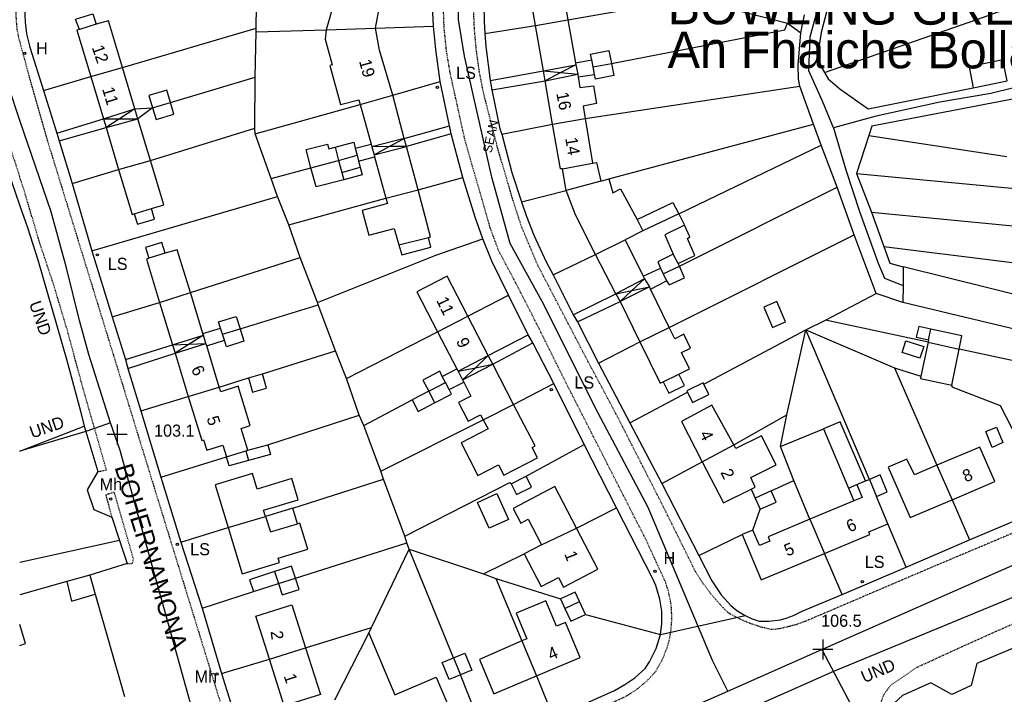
# Model space of a CAD drawing. Header units: metres. Extents: x 611948 to 1225781, y 656699 to 1316021.
# Tile 139 of 169: x 613548 to 613710, y 659132 to 659243. Entities that reach past the tile are written whole.
import ezdxf

# ---------------------------------------------------------------- set-up
doc = ezdxf.new("R2010")
doc.units = ezdxf.units.M
doc.linetypes.add('4696-07$0$PECK', pattern=[0.2, 0.1, -0.1])
doc.linetypes.add('4696-08$0$PECK', pattern=[0.2, 0.1, -0.1])
for name, color, linetype in [('4696-07$0$GEN_LIN_D', 253, 'Continuous'), ('4696-07$0$ROADS', 253, 'Continuous'), ('4696-07$0$ROADS_CTR', 253, 'Continuous'), ('4696-07$0$ROADS_PCK', 253, '4696-07$0$PECK'), ('4696-08$0$BLD_INN_W', 253, 'Continuous'), ('4696-08$0$BLD_OTL_P', 253, 'Continuous'), ('4696-08$0$BLD_OTL_S', 253, 'Continuous'), ('4696-08$0$GEN_LIN_D', 253, 'Continuous'), ('4696-08$0$GEN_PCK_D', 253, '4696-08$0$PECK'), ('4696-08$0$HT_CTRL', 253, 'Continuous'), ('4696-08$0$OTHER_SYM', 253, 'Continuous'), ('4696-08$0$POLE_SYMB', 253, 'Continuous'), ('4696-08$0$ROADS', 253, 'Continuous'), ('4696-08$0$ROADS_CTR', 253, 'Continuous'), ('4696-08$0$ROADS_PCK', 253, '4696-08$0$PECK'), ('4696-08$0$TOWNLAND', 253, 'Continuous')]:
    doc.layers.add(name, color=color, linetype=linetype)
doc.styles.add('4696-08$0$STANDARD', font='txt')

# ---------------------------------------------------------------- blocks, each defined once
blk = doc.blocks.new('4696-07')
at = {"layer": '4696-07$0$GEN_LIN_D', "flags": 128}
blk.add_lwpolyline([(613521.098, 659300.545), (613524.765, 659301.179), (613525.585, 659300.983), (613526.287, 659300.546), (613527.042, 659296.328), (613527.673, 659293.573), (613528.608, 659288.401), (613529.252, 659284.207), (613530.076, 659279.995), (613532.257, 659266.675), (613534.164, 659256.553), (613535.366, 659250.664), (613536.246, 659246.873), (613536.852, 659244.479), (613540.457, 659232.594), (613543.94, 659222.888), (613547.542, 659212.45)], dxfattribs=at)
at = {"layer": '4696-07$0$ROADS', "flags": 128}
blk.add_lwpolyline([(613521.098, 659300.545), (613524.765, 659301.179), (613525.585, 659300.983), (613526.287, 659300.546), (613527.042, 659296.328), (613527.673, 659293.573), (613528.608, 659288.401), (613529.252, 659284.207), (613530.076, 659279.995), (613532.257, 659266.675), (613534.164, 659256.553), (613535.366, 659250.664), (613536.246, 659246.873), (613536.852, 659244.479), (613540.457, 659232.594), (613543.94, 659222.888), (613547.542, 659212.45)], dxfattribs=at)
at = {"layer": '4696-07$0$ROADS_CTR', "flags": 128}
blk.add_lwpolyline([(613547.542, 659226.524), (613543.866, 659237.531), (613541.556, 659246.048), (613538.879, 659255.202), (613537.514, 659261.409), (613537.021, 659264.946)], dxfattribs=at)
at = {"layer": '4696-07$0$ROADS_PCK', "flags": 128}
for points in [[(613547.542, 659371.814), (613546.846, 659370.826), (613544.272, 659366.328), (613542.426, 659363.043), (613540.484, 659359.322), (613539.324, 659357.469), (613536.594, 659352.639), (613535.17, 659349.164), (613533.073, 659345.021), (613531.692, 659341.326), (613530.053, 659335.527), (613529.173, 659331.677), (613528.475, 659327.629), (613527.373, 659318.275), (613526.896, 659309.772), (613526.676, 659307.305), (613526.747, 659304.846), (613527.017, 659302.729), (613527.812, 659299.335), (613528.468, 659295.579), (613529.716, 659289.289), (613531.452, 659281.002), (613532.463, 659277.015), (613533.025, 659273.524), (613533.925, 659269.813), (613534.42, 659266.398), (613535.135, 659263.125), (613537.254, 659249.944), (613538.338, 659245.874), (613539.265, 659243.204), (613540.181, 659239.873), (613547.542, 659217.23)], [(613547.542, 659239.541), (613547.123, 659241.599), (613546.948, 659243.958), (613547.088, 659246.318), (613547.542, 659248.638)]]:
    blk.add_lwpolyline(points, dxfattribs=at)
blk = doc.blocks.new('4696-08$0$13', base_point=(160450.170478, 242323.105036))
blk.add_circle((160450.170478, 242323.105036), 0.187958)
blk = doc.blocks.new('4696-08$0$35', base_point=(150.27109, 306.896499))
for p, q in [((150.27109, 308.539432), (150.27109, 305.253567)), ((151.914023, 306.896499), (148.62816, 306.896499))]:
    blk.add_line(p, q)
blk = doc.blocks.new('4696-08')
at = {"layer": '4696-08$0$BLD_INN_W', "flags": 128}
for points in [[(613560.169, 659242.425), (613557.383, 659241.55)], [(613632.617, 659242.227), (613637.965, 659243.141)], [(613598.115, 659241.465), (613606.235, 659241.743)], [(613633.918, 659234.702), (613639.286, 659235.709)], [(613639.286, 659235.709), (613636.787, 659234.429)], [(613642.109, 659235.393), (613645.123, 659235.935)], [(613559.273, 659233.768), (613564.511, 659235.288)], [(613633.918, 659234.702), (613636.787, 659234.429)], [(613636.787, 659234.429), (613634.195, 659233.102)], [(613634.195, 659233.102), (613639.581, 659234.163)], [(613636.787, 659234.429), (613639.581, 659234.163)], [(613603.702, 659229.176), (613609.067, 659230.71)], [(613569.458, 659228.635), (613572.401, 659229.525)], [(613561.355, 659226.816), (613566.547, 659228.487)], [(613566.547, 659228.487), (613563.977, 659226.818)], [(613561.355, 659226.816), (613563.977, 659226.818)], [(613561.78, 659225.393), (613567.046, 659226.82)], [(613563.977, 659226.818), (613561.78, 659225.393)], [(613563.977, 659226.818), (613567.046, 659226.82)], [(613635.43, 659225.955), (613640.803, 659226.879)], [(613610.973, 659223.587), (613605.616, 659222.203)], [(613608.495, 659222.237), (613610.973, 659223.587)], [(613599.553, 659222.126), (613600.147, 659219.919)], [(613608.495, 659222.237), (613605.616, 659222.203)], [(613605.983, 659220.868), (613611.325, 659222.27)], [(613605.983, 659220.868), (613608.495, 659222.237)], [(613611.325, 659222.27), (613608.495, 659222.237)], [(613563.855, 659218.464), (613569.099, 659219.964)], [(613595.575, 659218.753), (613600.147, 659219.919)], [(613600.147, 659219.919), (613603.189, 659220.819)], [(613600.147, 659219.919), (613600.675, 659217.986)], [(613637.089, 659218.575), (613642.009, 659219.494)], [(613600.675, 659217.986), (613603.668, 659218.864)], [(613600.675, 659217.986), (613600.979, 659216.776)], [(613643.409, 659216.553), (613637.648, 659214.995)], [(613607.946, 659213.717), (613613.244, 659215.09)], [(613566.414, 659211.152), (613569.259, 659212.003)], [(613649.386, 659210.232), (613650.306, 659208.331)], [(613610.091, 659206.05), (613614.964, 659207.263)], [(613642.521, 659204.461), (613647.386, 659206.851)], [(613571.549, 659204.632), (613568.855, 659203.821)], [(613656.165, 659202.949), (613655.325, 659204.49)], [(613653.676, 659201.226), (613656.362, 659202.484)], [(613650.604, 659200.411), (613645.863, 659197.932)], [(613650.604, 659200.411), (613648.499, 659198.478)], [(613570.604, 659196.537), (613575.696, 659198.153)], [(613645.863, 659197.932), (613648.499, 659198.478)], [(613651.393, 659199.078), (613646.559, 659196.699)], [(613648.499, 659198.478), (613646.559, 659196.699)], [(613648.499, 659198.478), (613651.393, 659199.078)], [(613616.472, 659191.695), (613621.453, 659194.264)], [(613580.993, 659191.268), (613583.888, 659192.158)], [(613649.848, 659190.017), (613654.682, 659192.396)], [(613697.432, 659190.37), (613697.813, 659192.133)], [(613572.743, 659189.529), (613577.834, 659191.154)], [(613577.834, 659191.154), (613575.468, 659189.636)], [(613572.743, 659189.529), (613575.468, 659189.636)], [(613573.163, 659188.157), (613578.264, 659189.745)], [(613575.468, 659189.636), (613573.163, 659188.157)], [(613575.468, 659189.636), (613578.264, 659189.745)], [(613697.349, 659189.955), (613702.464, 659188.832)], [(613619.845, 659185.191), (613624.831, 659187.753)], [(613624.831, 659187.753), (613622.732, 659185.761)], [(613619.845, 659185.191), (613622.732, 659185.761)], [(613620.599, 659183.736), (613625.573, 659186.322)], [(613622.732, 659185.761), (613620.599, 659183.736)], [(613622.732, 659185.761), (613625.573, 659186.322)], [(613653.646, 659183.428), (613656.254, 659184.712)], [(613575.352, 659180.987), (613580.457, 659182.564)], [(613614.995, 659181.894), (613617.772, 659183.327)], [(613614.995, 659181.894), (613615.959, 659179.959)], [(613623.995, 659177.187), (613629.002, 659179.708)], [(613584.818, 659172.043), (613585.161, 659172.148)], [(613660.099, 659170.249), (613665.306, 659173.029)], [(613581.648, 659171.087), (613584.818, 659172.043)], [(613584.818, 659172.043), (613585.291, 659170.469)], [(613698.807, 659169.675), (613701.332, 659163.985)], [(613687.692, 659167.335), (613688.864, 659164.533)], [(613684.211, 659165.917), (613685.628, 659166.487)], [(613685.628, 659166.487), (613686.495, 659164.38), (613685.097, 659163.8)], [(613685.628, 659166.487), (613687.058, 659167.106)], [(613581.937, 659159.388), (613588.08, 659161.228)], [(613588.08, 659161.228), (613588.932, 659158.666), (613593.353, 659160.007)], [(613677.876, 659160.778), (613680.27, 659155.128)], [(613633.597, 659156.543), (613639.371, 659159.298)], [(613589.585, 659152.126), (613590.215, 659150.166)], [(613590.215, 659150.166), (613593.022, 659151.069)], [(613637.455, 659146.067), (613639.887, 659147.202)], [(613630.338, 659140.696), (613632.788, 659134.937)], [(613588.717, 659137.716), (613594.679, 659139.569)], [(613619.088, 659137.895), (613620.222, 659135.099)]]:
    blk.add_lwpolyline(points, dxfattribs=at)
at = {"layer": '4696-08$0$BLD_OTL_P', "flags": 128}
for points in [[(613639.286, 659235.709), (613639.581, 659234.163)], [(613634.195, 659233.102), (613633.918, 659234.702)], [(613567.046, 659226.82), (613566.547, 659228.487)], [(613561.355, 659226.816), (613561.78, 659225.393)], [(613611.325, 659222.27), (613610.973, 659223.587)], [(613605.616, 659222.203), (613605.983, 659220.868)], [(613604.044, 659217.586), (613600.979, 659216.776)], [(613650.604, 659200.411), (613651.393, 659199.078)], [(613645.863, 659197.932), (613646.559, 659196.699)], [(613578.264, 659189.745), (613577.834, 659191.154)], [(613572.743, 659189.529), (613573.163, 659188.157)], [(613625.573, 659186.322), (613624.831, 659187.753)], [(613619.845, 659185.191), (613620.599, 659183.736)], [(613684.211, 659165.917), (613685.097, 659163.8)]]:
    blk.add_lwpolyline(points, dxfattribs=at)
at = {"layer": '4696-08$0$BLD_OTL_S', "flags": 128}
for points in [[(613604.152, 659254.316), (613603.557, 659252.085), (613599.457, 659253.085), (613598.716, 659250.045), (613600.376, 659249.525), (613598.115, 659241.465)], [(613606.235, 659241.743), (613606.936, 659245.603), (613607.496, 659245.543), (613609.447, 659252.916)], [(613634.998, 659250.136), (613636.677, 659250.395), (613637.965, 659243.141)], [(613632.617, 659242.227), (613631.357, 659249.517), (613632.037, 659249.656)], [(613557.383, 659241.55), (613556.765, 659243.222), (613559.604, 659244.152), (613560.169, 659242.425)], [(613564.511, 659235.288), (613562.203, 659242.994), (613560.169, 659242.425)], [(613632.617, 659242.227), (613637.965, 659243.141)], [(613633.918, 659234.702), (613632.617, 659242.227)], [(613637.965, 659243.141), (613639.228, 659236.033)], [(613557.383, 659241.55), (613556.979, 659241.43), (613559.273, 659233.768)], [(613598.115, 659241.465), (613597.934, 659239.965), (613599.092, 659235.705), (613598.672, 659235.585), (613600.474, 659229.169), (613603.496, 659229.939), (613603.702, 659229.176)], [(613598.115, 659241.465), (613606.235, 659241.743)], [(613609.067, 659230.71), (613606.874, 659238.163), (613606.235, 659241.743)], [(613641.891, 659236.532), (613641.703, 659237.475), (613644.709, 659238.061), (613645.123, 659235.935)], [(613633.918, 659234.702), (613639.286, 659235.709)], [(613639.228, 659236.033), (613639.286, 659235.709)], [(613642.109, 659235.393), (613641.891, 659236.532)], [(613642.109, 659235.393), (613645.123, 659235.935)], [(613645.123, 659235.935), (613645.508, 659233.958), (613642.503, 659233.373), (613642.342, 659234.143)], [(613710.392, 659233.075), (613709.692, 659236.531), (613704.122, 659235.403), (613704.822, 659231.947)], [(613559.273, 659233.768), (613564.511, 659235.288)], [(613566.547, 659228.487), (613564.511, 659235.288)], [(613634.195, 659233.102), (613639.581, 659234.163)], [(613639.581, 659234.163), (613639.637, 659233.732)], [(613642.342, 659234.143), (613642.109, 659235.393)], [(613559.273, 659233.768), (613561.355, 659226.816)], [(613635.43, 659225.955), (613634.195, 659233.102)], [(613639.637, 659233.732), (613639.952, 659231.954), (613642.193, 659232.274), (613642.672, 659229.353), (613640.471, 659228.914), (613640.803, 659226.879)], [(613704.822, 659231.947), (613710.392, 659233.075)], [(613572.401, 659229.525), (613571.789, 659231.559), (613568.845, 659230.673), (613569.458, 659228.635)], [(613603.702, 659229.176), (613609.067, 659230.71)], [(613610.973, 659223.587), (613609.067, 659230.71)], [(613569.458, 659228.635), (613570.035, 659226.715), (613572.979, 659227.601), (613572.401, 659229.525)], [(613569.458, 659228.635), (613572.401, 659229.525)], [(613603.702, 659229.176), (613605.498, 659222.634)], [(613561.355, 659226.816), (613566.547, 659228.487)], [(613561.78, 659225.393), (613567.046, 659226.82)], [(613569.099, 659219.964), (613567.046, 659226.82)], [(613635.43, 659225.955), (613640.803, 659226.879)], [(613637.089, 659218.575), (613636.709, 659218.555), (613635.43, 659225.955)], [(613640.803, 659226.879), (613642.009, 659219.494)], [(613561.78, 659225.393), (613563.855, 659218.464)], [(613595.575, 659218.753), (613594.788, 659221.728), (613598.308, 659222.658), (613598.52, 659221.853), (613599.553, 659222.126)], [(613599.553, 659222.126), (613602.63, 659222.939), (613602.89, 659221.953)], [(613605.498, 659222.634), (613605.616, 659222.203)], [(613610.973, 659223.587), (613605.616, 659222.203)], [(613602.89, 659221.953), (613603.189, 659220.819)], [(613605.983, 659220.868), (613611.325, 659222.27)], [(613605.983, 659220.868), (613606.078, 659220.524)], [(613613.244, 659215.09), (613611.325, 659222.27)], [(613563.855, 659218.464), (613569.099, 659219.964)], [(613569.259, 659212.003), (613571.299, 659212.614), (613569.099, 659219.964)], [(613595.575, 659218.753), (613600.147, 659219.919)], [(613600.147, 659219.919), (613603.189, 659220.819)], [(613603.189, 659220.819), (613603.448, 659219.839)], [(613603.448, 659219.839), (613603.668, 659218.864)], [(613606.078, 659220.524), (613607.946, 659213.717)], [(613642.009, 659219.494), (613642.689, 659219.634), (613643.409, 659216.553)], [(613563.855, 659218.464), (613566.076, 659211.05), (613566.414, 659211.152)], [(613600.979, 659216.776), (613596.416, 659215.57), (613595.575, 659218.753)], [(613603.668, 659218.864), (613604.044, 659217.586)], [(613637.648, 659214.995), (613637.089, 659218.575)], [(613643.409, 659216.553), (613637.648, 659214.995)], [(613643.409, 659216.553), (613644.708, 659216.932)], [(613644.708, 659216.932), (613645.388, 659214.613), (613646.648, 659215.272), (613649.386, 659210.232)], [(613607.946, 659213.717), (613613.244, 659215.09)], [(613614.964, 659207.263), (613615.32, 659207.373), (613613.244, 659215.09)], [(613642.521, 659204.461), (613639.187, 659210.973), (613637.648, 659214.995)], [(613607.946, 659213.717), (613608.186, 659212.842), (613604.006, 659211.703), (613605.125, 659207.643), (613609.286, 659208.702), (613610.091, 659206.05)], [(613649.386, 659210.232), (613655.288, 659213.01), (613656.247, 659211.169)], [(613566.414, 659211.152), (613566.976, 659209.454), (613569.751, 659210.268), (613569.259, 659212.003)], [(613656.247, 659211.169), (613650.306, 659208.331)], [(613650.306, 659208.331), (613647.386, 659206.851)], [(613657.167, 659209.269), (613653.946, 659207.69), (613655.325, 659204.49)], [(613656.165, 659202.949), (613658.905, 659204.289), (613657.687, 659207.089), (613658.046, 659207.329), (613657.167, 659209.269)], [(613571.549, 659204.632), (613571.008, 659206.435), (613568.274, 659205.567), (613568.855, 659203.821)], [(613610.091, 659206.05), (613610.553, 659204.383), (613615.345, 659205.64), (613614.964, 659207.263)], [(613642.521, 659204.461), (613647.386, 659206.851)], [(613647.386, 659206.851), (613650.364, 659200.851)], [(613575.696, 659198.153), (613573.535, 659205.23), (613571.549, 659204.632)], [(613568.855, 659203.821), (613568.44, 659203.663), (613570.604, 659196.537)], [(613645.863, 659197.932), (613642.521, 659204.461)], [(613655.325, 659204.49), (613652.765, 659203.25), (613653.205, 659202.17)], [(613653.205, 659202.17), (613653.676, 659201.226)], [(613653.676, 659201.226), (613656.362, 659202.484)], [(613654.244, 659200.09), (613654.644, 659199.43), (613657.165, 659200.589), (613656.362, 659202.484)], [(613656.362, 659202.484), (613656.165, 659202.949)], [(613621.453, 659194.264), (613618.029, 659200.868), (613613.053, 659198.287), (613616.472, 659191.695)], [(613650.604, 659200.411), (613645.863, 659197.932)], [(613650.364, 659200.851), (613650.604, 659200.411)], [(613653.676, 659201.226), (613654.244, 659200.09)], [(613570.604, 659196.537), (613575.696, 659198.153)], [(613577.758, 659191.403), (613575.696, 659198.153)], [(613651.393, 659199.078), (613646.559, 659196.699)], [(613651.564, 659198.731), (613651.393, 659199.078)], [(613654.682, 659192.396), (613651.564, 659198.731)], [(613570.604, 659196.537), (613572.743, 659189.529)], [(613646.559, 659196.699), (613649.848, 659190.017)], [(613670.288, 659195.754), (613671.706, 659192.402), (613673.855, 659193.312), (613672.437, 659196.662), (613670.288, 659195.754)], [(613580.666, 659192.305), (613580.351, 659193.306), (613583.24, 659194.215), (613583.888, 659192.158)], [(613616.472, 659191.695), (613621.453, 659194.264)], [(613624.831, 659187.753), (613621.453, 659194.264)], [(613580.993, 659191.268), (613580.666, 659192.305)], [(613583.888, 659192.158), (613584.523, 659190.139), (613581.634, 659189.229), (613581.303, 659190.282)], [(613616.472, 659191.695), (613619.639, 659185.588)], [(613649.848, 659190.017), (613654.682, 659192.396)], [(613656.254, 659184.712), (613658.033, 659185.588), (613656.715, 659188.266), (613658.202, 659188.998), (613657.085, 659191.27), (613655.597, 659190.537), (613654.682, 659192.396)], [(613697.813, 659192.133), (613695.823, 659192.578), (613695.422, 659190.819), (613697.432, 659190.37)], [(613702.464, 659188.832), (613702.903, 659190.997), (613697.813, 659192.133)], [(613572.743, 659189.529), (613577.834, 659191.154)], [(613577.834, 659191.154), (613577.758, 659191.403)], [(613581.303, 659190.282), (613580.993, 659191.268)], [(613649.848, 659190.017), (613653.2, 659183.208), (613653.646, 659183.428)], [(613693.706, 659190.218), (613696.645, 659189.264), (613696.017, 659187.329), (613693.078, 659188.283), (613693.706, 659190.218)], [(613697.432, 659190.37), (613697.349, 659189.955)], [(613573.163, 659188.157), (613578.264, 659189.745)], [(613578.384, 659189.352), (613578.264, 659189.745)], [(613580.457, 659182.564), (613578.384, 659189.352)], [(613697.349, 659189.955), (613696.181, 659184.358)], [(613697.349, 659189.955), (613702.464, 659188.832)], [(613701.26, 659182.896), (613702.464, 659188.832)], [(613573.163, 659188.157), (613575.352, 659180.987)], [(613619.845, 659185.191), (613624.831, 659187.753)], [(613617.247, 659184.332), (613616.812, 659185.166), (613614.042, 659183.72), (613614.995, 659181.894)], [(613619.639, 659185.588), (613619.845, 659185.191)], [(613620.599, 659183.736), (613625.573, 659186.322)], [(613629.002, 659179.708), (613625.573, 659186.322)], [(613585.279, 659184.106), (613585.962, 659181.715), (613588.271, 659182.373), (613587.589, 659184.764)], [(613585.279, 659184.106), (613587.589, 659184.764)], [(613617.772, 659183.327), (613617.247, 659184.332)], [(613620.599, 659183.736), (613620.785, 659183.38)], [(613653.646, 659183.428), (613654.577, 659181.538), (613657.208, 659182.833), (613656.254, 659184.712)], [(613696.181, 659184.358), (613696.12, 659183.978), (613701.26, 659182.896)], [(613575.352, 659180.987), (613580.457, 659182.564)], [(613585.161, 659172.148), (613584.06, 659175.757), (613585.57, 659176.218), (613583.593, 659182.691), (613580.689, 659181.804), (613580.457, 659182.564)], [(613614.995, 659181.894), (613612.267, 659180.47)], [(613614.995, 659181.894), (613617.772, 659183.327)], [(613615.959, 659179.959), (613618.765, 659181.424), (613618.385, 659182.152)], [(613618.385, 659182.152), (613617.772, 659183.327)], [(613620.785, 659183.38), (613621.972, 659181.088), (613619.929, 659180.028), (613621.521, 659176.957), (613623.565, 659178.017), (613623.995, 659177.187)], [(613660.383, 659183.034), (613660.273, 659183.259), (613657.594, 659181.951), (613657.704, 659181.726)], [(613657.704, 659181.726), (613658.526, 659180.041), (613661.206, 659181.35), (613660.383, 659183.034)], [(613575.352, 659180.987), (613577.556, 659173.771), (613577.867, 659173.866), (613578.385, 659172.172), (613581.06, 659172.99), (613581.648, 659171.087)], [(613612.267, 659180.47), (613613.267, 659178.555), (613615.959, 659179.959)], [(613623.995, 659177.187), (613624.787, 659175.659), (613620.328, 659173.348), (613623.111, 659167.98), (613626.516, 659169.745), (613627.4, 659168.041), (613632.941, 659170.914), (613632.057, 659172.619), (613632.547, 659172.873), (613629.002, 659179.708)], [(613623.995, 659177.187), (613629.002, 659179.708)], [(613665.306, 659173.029), (613661.719, 659179.567), (613656.678, 659176.889), (613660.099, 659170.249)], [(613687.058, 659167.106), (613682.875, 659176.861), (613680.115, 659175.707)], [(613680.115, 659175.707), (613684.211, 659165.917)], [(613707.918, 659172.615), (613706.873, 659175.25), (613708.666, 659175.961), (613709.676, 659173.413), (613707.918, 659172.615)], [(613668.16, 659165.728), (613668.818, 659166.051), (613668.136, 659167.646), (613672.316, 659169.764), (613669.878, 659174.525), (613665.637, 659172.426), (613665.306, 659173.029)], [(613584.818, 659172.043), (613585.161, 659172.148)], [(613585.161, 659172.148), (613588.486, 659173.069)], [(613588.486, 659173.069), (613588.924, 659171.464), (613585.291, 659170.469)], [(613660.099, 659170.249), (613665.306, 659173.029)], [(613701.332, 659163.985), (613708.376, 659166.975), (613705.885, 659172.68), (613698.807, 659169.675)], [(613581.648, 659171.087), (613584.818, 659172.043)], [(613585.291, 659170.469), (613582.069, 659169.566), (613581.648, 659171.087)], [(613698.807, 659169.675), (613695.129, 659168.115), (613693.883, 659170.685), (613690.79, 659169.372), (613694.434, 659161.058), (613701.332, 659163.985)], [(613660.099, 659170.249), (613663.594, 659163.467), (613668.16, 659165.728)], [(613698.807, 659169.675), (613701.332, 659163.985)], [(613588.08, 659161.228), (613587.772, 659162.244), (613593.488, 659163.979), (613592.431, 659167.462), (613586.714, 659165.727), (613585.928, 659168.315), (613579.792, 659166.451), (613581.937, 659159.388)], [(613628.582, 659166.629), (613631.059, 659167.867)], [(613628.582, 659166.629), (613629.472, 659164.848), (613631.949, 659166.085), (613631.059, 659167.867)], [(613687.058, 659167.106), (613687.692, 659167.335)], [(613688.864, 659164.533), (613690.629, 659165.272), (613689.458, 659168.074), (613687.692, 659167.335)], [(613687.692, 659167.335), (613688.864, 659164.533)], [(613639.371, 659159.298), (613635.799, 659166.143), (613628.912, 659162.549), (613630.177, 659160.124), (613631.396, 659160.759), (613633.597, 659156.543)], [(613624.956, 659159.274), (613623.02, 659163.527), (613626.239, 659164.992), (613628.175, 659160.738), (613624.956, 659159.274)], [(613671.469, 659165.461), (613668.816, 659164.264)], [(613668.816, 659164.264), (613669.653, 659162.408)], [(613669.653, 659162.408), (613672.307, 659163.606), (613671.469, 659165.461)], [(613690.75, 659160.023), (613688.864, 659164.533)], [(613592.57, 659162.591), (613588.08, 659161.228)], [(613593.353, 659160.007), (613592.57, 659162.591)], [(613685.097, 659163.8), (613677.876, 659160.778)], [(613581.937, 659159.388), (613588.08, 659161.228)], [(613677.876, 659160.778), (613670.982, 659157.894), (613671.282, 659157.177), (613669.535, 659156.446), (613668.475, 659158.979)], [(613677.876, 659160.778), (613680.27, 659155.128)], [(613581.937, 659159.388), (613584.244, 659151.787), (613590.38, 659153.649), (613590.173, 659154.334), (613595.048, 659155.814), (613593.739, 659160.125), (613593.353, 659160.007)], [(613630.745, 659155.055), (613633.557, 659149.667), (613636.409, 659151.155), (613637.235, 659149.572), (613642.904, 659152.529), (613639.371, 659159.298)], [(613633.597, 659156.543), (613639.371, 659159.298)], [(613680.27, 659155.128), (613687.771, 659158.267), (613687.589, 659158.701), (613690.75, 659160.023)], [(613668.475, 659158.979), (613666.686, 659158.23)], [(613666.686, 659158.23), (613669.813, 659150.753), (613680.27, 659155.128)], [(613633.597, 659156.543), (613630.745, 659155.055)], [(613593.022, 659151.069), (613592.392, 659153.028), (613589.585, 659152.126)], [(613589.585, 659152.126), (613585.45, 659150.797), (613586.08, 659148.837)], [(613590.215, 659150.166), (613590.819, 659148.287), (613593.626, 659149.19), (613593.022, 659151.069)], [(613590.215, 659150.166), (613593.022, 659151.069)], [(613555.338, 659150.499), (613547.541, 659148.328)], [(613555.338, 659150.499), (613556.09, 659147.263), (613560.011, 659148.385)], [(613586.08, 659148.837), (613590.215, 659150.166)], [(613560.011, 659148.385), (613564.841, 659131.526)], [(613639.887, 659147.202), (613639.173, 659148.766), (613636.731, 659147.651)], [(613588.717, 659137.716), (613586.471, 659144.757), (613592.419, 659146.655), (613594.679, 659139.569)], [(613632.788, 659134.937), (613639.989, 659137.953), (613637.566, 659143.739), (613636.078, 659143.116), (613634.318, 659147.318), (613629.409, 659145.263), (613631.169, 659141.06), (613630.338, 659140.696)], [(613636.731, 659147.651), (613637.455, 659146.067)], [(613640.868, 659145.055), (613639.887, 659147.202)], [(613637.455, 659146.067), (613638.427, 659143.94), (613640.868, 659145.055)], [(613547.541, 659139.954), (613548.494, 659140.282), (613547.541, 659143.389)], [(613630.338, 659140.696), (613623.373, 659137.646), (613625.743, 659131.987), (613632.788, 659134.937)], [(613630.338, 659140.696), (613632.788, 659134.937)], [(613588.717, 659137.716), (613594.679, 659139.569)], [(613594.679, 659139.569), (613597.132, 659131.884), (613591.184, 659129.986), (613588.717, 659137.716)], [(613619.088, 659137.895), (613620.972, 659138.667), (613622.116, 659135.875), (613620.222, 659135.099)], [(613620.222, 659135.099), (613618.367, 659134.34), (613617.224, 659137.133), (613619.088, 659137.895)], [(613619.088, 659137.895), (613620.222, 659135.099)], [(613609.421, 659131.804), (613616.226, 659134.728), (613618.729, 659128.904), (613611.802, 659125.928)]]:
    blk.add_lwpolyline(points, dxfattribs=at)
at = {"layer": '4696-08$0$GEN_LIN_D', "flags": 128}
for points in [[(613625.319, 659255.699), (613624.858, 659253.758), (613624.357, 659249.558), (613624.116, 659245.639), (613624.135, 659242.919), (613624.275, 659240.858)], [(613615.815, 659242.101), (613615.675, 659244.361), (613615.756, 659246.481), (613616.157, 659251.221)], [(613682.118, 659249.583), (613680.657, 659244.643), (613679.716, 659241.044), (613679.375, 659238.923), (613679.355, 659237.244), (613679.474, 659236.184), (613679.754, 659235.363), (613680.274, 659234.443)], [(613637.965, 659243.141), (613655.056, 659246.111), (613656.357, 659247.23)], [(613656.357, 659247.23), (613674.176, 659242.566)], [(613548.254, 659246.379), (613548.433, 659242.739), (613548.653, 659240.818), (613549.232, 659238.619), (613551.491, 659231.477)], [(613586.54, 659241.742), (613586.575, 659245.428)], [(613680.274, 659234.443), (613706.477, 659243.576), (613711.777, 659245.515)], [(613676.396, 659240.985), (613676.976, 659243.984)], [(613606.235, 659241.743), (613615.815, 659242.101)], [(613616.872, 659232.941), (613616.154, 659238.241), (613615.815, 659242.101)], [(613624.275, 659240.858), (613632.617, 659242.227)], [(613645.123, 659235.935), (613673.755, 659241.486), (613674.176, 659242.566)], [(613674.176, 659242.566), (613676.396, 659240.985)], [(613564.511, 659235.288), (613586.54, 659241.742)], [(613586.372, 659233.669), (613586.534, 659241.168)], [(613586.534, 659241.168), (613586.54, 659241.742)], [(613586.534, 659241.168), (613598.115, 659241.465)], [(613624.275, 659240.858), (613624.434, 659238.739), (613625.153, 659233.158)], [(613676.214, 659232.205), (613675.994, 659233.424), (613675.914, 659235.685), (613676.396, 659240.985)], [(613639.228, 659236.033), (613641.891, 659236.532)], [(613625.153, 659233.158), (613633.918, 659234.702)], [(613639.637, 659233.732), (613642.342, 659234.143)], [(613680.274, 659234.443), (613680.874, 659233.423), (613682.793, 659231.743), (613687.492, 659228.482), (613704.822, 659231.947)], [(613734.535, 659234.489), (613688.112, 659225.601), (613687.611, 659224.061)], [(613551.491, 659231.477), (613559.273, 659233.768)], [(613572.401, 659229.525), (613586.372, 659233.669)], [(613586.329, 659225.269), (613586.372, 659233.669)], [(613609.067, 659230.71), (613616.872, 659232.941)], [(613618.45, 659225.659), (613616.872, 659232.941)], [(613625.392, 659231.618), (613634.195, 659233.102)], [(613640.803, 659226.879), (613676.214, 659232.205)], [(613678.471, 659225.924), (613676.214, 659232.205)], [(613551.491, 659231.477), (613553.649, 659224.457)], [(613625.392, 659231.618), (613626.75, 659225.137), (613627.05, 659224.258)], [(613586.389, 659224.349), (613603.702, 659229.176)], [(613566.547, 659228.487), (613569.458, 659228.635)], [(613569.458, 659228.635), (613567.046, 659226.82)], [(613553.649, 659224.457), (613561.355, 659226.816)], [(613627.05, 659224.258), (613635.43, 659225.955)], [(613644.708, 659216.932), (613678.471, 659225.924)], [(613679.751, 659222.483), (613678.471, 659225.924)], [(613553.649, 659224.457), (613554.048, 659223.157)], [(613554.048, 659223.157), (613561.78, 659225.393)], [(613569.099, 659219.964), (613586.329, 659225.269)], [(613586.389, 659224.349), (613586.329, 659225.269)], [(613589.028, 659216.967), (613586.389, 659224.349)], [(613610.973, 659223.587), (613618.45, 659225.659)], [(613618.71, 659224.36), (613611.325, 659222.27)], [(613620.648, 659217.139), (613618.71, 659224.36)], [(613627.05, 659224.258), (613628.709, 659217.957), (613630.308, 659213.136)], [(613554.048, 659223.157), (613556.207, 659216.137)], [(613602.89, 659221.953), (613605.498, 659222.634)], [(613656.247, 659211.169), (613679.751, 659222.483)], [(613682.369, 659215.522), (613679.751, 659222.483)], [(613687.611, 659224.061), (613685.57, 659217.782)], [(613687.611, 659224.061), (613710.354, 659220.575)], [(613603.448, 659219.839), (613606.078, 659220.524)], [(613556.207, 659216.137), (613563.855, 659218.464)], [(613589.028, 659216.967), (613595.575, 659218.753)], [(613685.57, 659217.782), (613722.17, 659214.351), (613725.468, 659215.457)], [(613685.57, 659217.782), (613688.008, 659211.401)], [(613556.207, 659216.137), (613559.464, 659205.055)], [(613590.046, 659214.007), (613589.028, 659216.967)], [(613613.244, 659215.09), (613620.648, 659217.139)], [(613623.906, 659207.018), (613622.686, 659210.579), (613620.648, 659217.139)], [(613630.308, 659213.136), (613637.648, 659214.995)], [(613656.362, 659202.484), (613682.369, 659215.522)], [(613685.147, 659207.702), (613682.369, 659215.522)], [(613559.464, 659205.055), (613590.046, 659214.007)], [(613591.926, 659209.347), (613590.046, 659214.007)], [(613591.926, 659209.347), (613607.946, 659213.717)], [(613630.308, 659213.136), (613631.066, 659210.877), (613632.326, 659207.615), (613634.365, 659203.235), (613635.524, 659201.075)], [(613547.542, 659212.449), (613548.804, 659208.903), (613550.523, 659203.552), (613555.259, 659187.176), (613557.576, 659178.615), (613558.173, 659176.115)], [(613656.247, 659211.169), (613657.167, 659209.269)], [(613688.008, 659211.401), (613722.165, 659208.121)], [(613688.008, 659211.401), (613690.047, 659205.76)], [(613593.824, 659203.926), (613591.926, 659209.347)], [(613596.637, 659196.527), (613616.159, 659204.326), (613623.906, 659207.018)], [(613628.183, 659197.736), (613625.405, 659203.337), (613623.906, 659207.018)], [(613654.682, 659192.396), (613685.147, 659207.702)], [(613688.804, 659198.02), (613685.147, 659207.702)], [(613559.464, 659205.055), (613562.801, 659194.154)], [(613690.047, 659205.76), (613691.045, 659203), (613693.266, 659202.419)], [(613690.047, 659205.76), (613728.866, 659200.929), (613743.045, 659198.706)], [(613575.696, 659198.153), (613593.824, 659203.926)], [(613596.637, 659196.527), (613593.824, 659203.926)], [(613635.524, 659201.075), (613642.521, 659204.461)], [(613650.364, 659200.851), (613653.205, 659202.17)], [(613693.266, 659202.419), (613693.244, 659199.313)], [(613722.045, 659195.272), (613693.266, 659202.419)], [(613651.564, 659198.731), (613654.244, 659200.09)], [(613693.244, 659199.313), (613693.224, 659196.539)], [(613562.801, 659194.154), (613570.604, 659196.537)], [(613596.782, 659196.145), (613596.637, 659196.527)], [(613621.453, 659194.264), (613628.183, 659197.736)], [(613631.401, 659191.196), (613628.183, 659197.736)], [(613638.843, 659194.494), (613645.863, 659197.932)], [(613639.522, 659193.313), (613646.559, 659196.699)], [(613680.423, 659193.622), (613688.804, 659198.02)], [(613693.224, 659196.539), (613688.804, 659198.02)], [(613723.074, 659187.447), (613718.683, 659190.433), (613693.224, 659196.539)], [(613583.888, 659192.158), (613596.782, 659196.145)], [(613599.62, 659188.564), (613596.782, 659196.145)], [(613562.801, 659194.154), (613564.979, 659187.113)], [(613639.522, 659193.313), (613643.021, 659186.533)], [(613677.182, 659191.983), (613680.423, 659193.622)], [(613697.349, 659189.955), (613680.423, 659193.622)], [(613577.758, 659191.403), (613580.666, 659192.305)], [(613601.439, 659183.983), (613616.472, 659191.695)], [(613660.383, 659183.034), (613677.182, 659191.983)], [(613674.039, 659178.004), (613677.182, 659191.983)], [(613687.692, 659167.335), (613677.182, 659191.983)], [(613677.182, 659191.983), (613691.821, 659185.76)], [(613578.384, 659189.352), (613581.303, 659190.282)], [(613624.831, 659187.753), (613631.401, 659191.196)], [(613643.021, 659186.533), (613649.848, 659190.017)], [(613564.979, 659187.113), (613572.743, 659189.529)], [(613587.589, 659184.764), (613599.62, 659188.564)], [(613601.439, 659183.983), (613599.62, 659188.564)], [(613625.573, 659186.322), (613632.161, 659189.875)], [(613635.619, 659183.135), (613632.161, 659189.875)], [(613715.562, 659186.013), (613702.464, 659188.832)], [(613565.399, 659185.653), (613573.163, 659188.157)], [(613565.399, 659185.653), (613567.497, 659178.633)], [(613617.247, 659184.332), (613619.639, 659185.588)], [(613643.021, 659186.533), (613648.198, 659176.651)], [(613691.821, 659185.76), (613698.807, 659169.675)], [(613691.821, 659185.76), (613696.181, 659184.358)], [(613580.457, 659182.564), (613585.279, 659184.106)], [(613603.557, 659177.923), (613601.439, 659183.983)], [(613618.385, 659182.152), (613620.785, 659183.38)], [(613629.002, 659179.708), (613635.619, 659183.135)], [(613640.637, 659173.113), (613635.619, 659183.135)], [(613701.26, 659182.896), (613701.28, 659182.596), (613709.239, 659179.535), (613717.735, 659163.092)], [(613567.497, 659178.633), (613575.352, 659180.987)], [(613604.297, 659176.242), (613612.267, 659180.47)], [(613648.198, 659176.651), (613657.704, 659181.726)], [(613567.497, 659178.633), (613570.814, 659167.711)], [(613588.486, 659173.069), (613603.557, 659177.923)], [(613604.297, 659176.242), (613603.557, 659177.923)], [(613607.095, 659168.722), (613623.995, 659177.187)], [(613665.306, 659173.029), (613674.039, 659178.004)], [(613672.997, 659172.764), (613674.039, 659178.004)], [(613547.542, 659171.983), (613558.173, 659176.115)], [(613558.173, 659176.115), (613558.442, 659175.228)], [(613607.095, 659168.722), (613604.297, 659176.242)], [(613648.198, 659176.651), (613653.455, 659166.689)], [(613672.997, 659172.764), (613680.115, 659175.707)], [(613558.442, 659175.228), (613560.447, 659168.618)], [(613631.059, 659167.867), (613640.637, 659173.113)], [(613645.994, 659162.651), (613640.637, 659173.113)], [(613675.196, 659167.184), (613672.997, 659172.764)], [(613570.814, 659167.711), (613581.648, 659171.087)], [(613653.455, 659166.689), (613660.099, 659170.249)], [(613560.447, 659168.618), (613558.664, 659165.603), (613559.76, 659162.383), (613562.736, 659161.101)], [(613570.814, 659167.711), (613574.132, 659156.99)], [(613592.57, 659162.591), (613607.534, 659167.382)], [(613607.534, 659167.382), (613607.095, 659168.722)], [(613611.073, 659157.96), (613607.534, 659167.382)], [(613611.073, 659157.96), (613628.375, 659166.856), (613628.582, 659166.629)], [(613653.455, 659166.689), (613659.532, 659154.808)], [(613668.16, 659165.728), (613668.816, 659164.264)], [(613671.469, 659165.461), (613675.196, 659167.184)], [(613677.876, 659160.778), (613675.196, 659167.184)], [(613639.371, 659159.298), (613645.994, 659162.651)], [(613653.228, 659141.748), (613653.469, 659143.582), (613653.447, 659145.598), (613653.13, 659147.589), (613652.471, 659149.829), (613651.931, 659151.029), (613645.994, 659162.651)], [(613668.475, 659158.979), (613669.653, 659162.408)], [(613701.332, 659163.985), (613704.193, 659157.356)], [(613704.193, 659157.356), (613717.735, 659163.092)], [(613562.736, 659161.101), (613563.99, 659157.241)], [(613574.132, 659156.99), (613581.937, 659159.388)], [(613693.773, 659152.838), (613690.75, 659160.023)], [(613611.392, 659156.88), (613611.073, 659157.96)], [(613659.532, 659154.808), (613666.686, 659158.23)], [(613563.99, 659157.241), (613547.541, 659153.609)], [(613563.99, 659157.241), (613565.285, 659153.482)], [(613574.132, 659156.99), (613577.629, 659146.089)], [(613593.022, 659151.069), (613611.392, 659156.88)], [(613611.791, 659155.841), (613611.392, 659156.88)], [(613693.773, 659152.838), (613704.193, 659157.356)], [(613605.548, 659142.921), (613611.791, 659155.841)], [(613619.088, 659137.895), (613611.791, 659155.841)], [(613611.791, 659155.841), (613624.051, 659151.756)], [(613624.051, 659151.756), (613630.745, 659155.055)], [(613659.532, 659154.808), (613661.702, 659150.636), (613663.239, 659148.328), (613664.829, 659146.533), (613665.835, 659145.743), (613667.197, 659144.905)], [(613683.191, 659148.341), (613680.27, 659155.128)], [(613565.285, 659153.482), (613559.13, 659151.555)], [(613683.191, 659148.341), (613693.773, 659152.838)], [(613559.13, 659151.555), (613555.338, 659150.499)], [(613559.13, 659151.555), (613560.011, 659148.385)], [(613624.051, 659151.756), (613626.09, 659150.977)], [(613626.09, 659150.977), (613636.731, 659147.651)], [(613626.09, 659150.977), (613630.338, 659140.696)], [(613577.629, 659146.089), (613586.08, 659148.837)], [(613667.197, 659144.905), (613668.356, 659144.362), (613669.516, 659143.976), (613671.112, 659143.953), (613673.01, 659144.204), (613673.939, 659144.441), (613675.142, 659144.871), (613676.57, 659145.583), (613683.191, 659148.341)], [(613577.629, 659146.089), (613580.825, 659135.308)], [(613640.868, 659145.055), (613653.228, 659141.748)], [(613594.679, 659139.569), (613605.548, 659142.921)], [(613605.128, 659141.982), (613605.548, 659142.921)], [(613599.527, 659130.977), (613605.128, 659141.982)], [(613605.128, 659141.982), (613609.421, 659131.804)], [(613635.564, 659128.013), (613645.648, 659132.522), (613647.372, 659133.491), (613648.991, 659134.626), (613650.7, 659136.142), (613651.436, 659137.268), (613652.507, 659139.439), (613653.228, 659141.748)], [(613716.91, 659141.832), (613705.388, 659136.974), (613704.487, 659133.335), (613701.287, 659131.875), (613697.828, 659133.777), (613693.167, 659131.717), (613691.766, 659130.419), (613690.926, 659128.278)], [(613580.825, 659135.308), (613588.717, 659137.716)], [(613580.825, 659135.308), (613583.444, 659126.927), (613584.003, 659125.807), (613585.62, 659123.068), (613587.057, 659121.311), (613588.461, 659120.044), (613590.864, 659118.441), (613593.221, 659117.244)], [(613624.844, 659123.477), (613620.222, 659135.099)], [(613632.788, 659134.937), (613635.564, 659128.013)]]:
    blk.add_lwpolyline(points, dxfattribs=at)
at = {"layer": '4696-08$0$GEN_PCK_D', "flags": 128}
for points in [[(613625.153, 659233.158), (613625.392, 659231.618)], [(613618.71, 659224.36), (613618.45, 659225.659)], [(613635.524, 659201.075), (613638.843, 659194.494)], [(613638.843, 659194.494), (613639.522, 659193.313)], [(613632.161, 659189.875), (613631.401, 659191.196)], [(613564.979, 659187.113), (613565.399, 659185.653)]]:
    blk.add_lwpolyline(points, dxfattribs=at)
at = {"layer": '4696-08$0$ROADS', "flags": 128}
for points in [[(613625.319, 659255.699), (613624.858, 659253.758), (613624.357, 659249.558), (613624.116, 659245.639), (613624.135, 659242.919), (613624.275, 659240.858)], [(613615.815, 659242.101), (613615.675, 659244.361), (613615.756, 659246.481), (613616.157, 659251.221)], [(613682.118, 659249.583), (613680.657, 659244.643), (613679.716, 659241.044), (613679.375, 659238.923), (613679.355, 659237.244), (613679.474, 659236.184), (613679.754, 659235.363), (613680.274, 659234.443)], [(613548.254, 659246.379), (613548.433, 659242.739), (613548.653, 659240.818), (613549.232, 659238.619), (613551.491, 659231.477)], [(613676.396, 659240.985), (613676.976, 659243.984)], [(613616.872, 659232.941), (613616.154, 659238.241), (613615.815, 659242.101)], [(613624.275, 659240.858), (613624.434, 659238.739), (613625.153, 659233.158)], [(613676.214, 659232.205), (613675.994, 659233.424), (613675.914, 659235.685), (613676.396, 659240.985)], [(613680.274, 659234.443), (613680.874, 659233.423), (613682.793, 659231.743), (613687.492, 659228.482), (613704.822, 659231.947)], [(613734.535, 659234.489), (613688.112, 659225.601), (613687.611, 659224.061)], [(613618.45, 659225.659), (613616.872, 659232.941)], [(613625.153, 659233.158), (613625.392, 659231.618)], [(613678.471, 659225.924), (613676.214, 659232.205)], [(613704.822, 659231.947), (613710.392, 659233.075)], [(613551.491, 659231.477), (613553.649, 659224.457)], [(613625.392, 659231.618), (613626.75, 659225.137), (613627.05, 659224.258)], [(613679.751, 659222.483), (613678.471, 659225.924)], [(613553.649, 659224.457), (613554.048, 659223.157)], [(613618.71, 659224.36), (613618.45, 659225.659)], [(613620.648, 659217.139), (613618.71, 659224.36)], [(613627.05, 659224.258), (613628.709, 659217.957), (613630.308, 659213.136)], [(613554.048, 659223.157), (613556.207, 659216.137)], [(613682.369, 659215.522), (613679.751, 659222.483)], [(613687.611, 659224.061), (613685.57, 659217.782)], [(613685.57, 659217.782), (613688.008, 659211.401)], [(613556.207, 659216.137), (613559.464, 659205.055)], [(613623.906, 659207.018), (613622.686, 659210.579), (613620.648, 659217.139)], [(613685.147, 659207.702), (613682.369, 659215.522)], [(613630.308, 659213.136), (613631.066, 659210.877), (613632.326, 659207.615), (613634.365, 659203.235), (613635.524, 659201.075)], [(613547.542, 659212.449), (613548.804, 659208.903), (613550.523, 659203.552), (613555.259, 659187.176), (613557.576, 659178.615), (613558.173, 659176.115)], [(613688.008, 659211.401), (613690.047, 659205.76)], [(613628.183, 659197.736), (613625.405, 659203.337), (613623.906, 659207.018)], [(613688.804, 659198.02), (613685.147, 659207.702)], [(613559.464, 659205.055), (613562.801, 659194.154)], [(613690.047, 659205.76), (613691.045, 659203), (613693.266, 659202.419)], [(613693.266, 659202.419), (613693.244, 659199.313)], [(613635.524, 659201.075), (613638.843, 659194.494)], [(613693.244, 659199.313), (613693.224, 659196.539)], [(613631.401, 659191.196), (613628.183, 659197.736)], [(613693.224, 659196.539), (613688.804, 659198.02)], [(613562.801, 659194.154), (613564.979, 659187.113)], [(613638.843, 659194.494), (613639.522, 659193.313)], [(613639.522, 659193.313), (613643.021, 659186.533)], [(613632.161, 659189.875), (613631.401, 659191.196)], [(613635.619, 659183.135), (613632.161, 659189.875)], [(613564.979, 659187.113), (613565.399, 659185.653)], [(613565.399, 659185.653), (613567.497, 659178.633)], [(613643.021, 659186.533), (613648.198, 659176.651)], [(613640.637, 659173.113), (613635.619, 659183.135)], [(613567.497, 659178.633), (613570.814, 659167.711)], [(613558.173, 659176.115), (613558.442, 659175.228)], [(613648.198, 659176.651), (613653.455, 659166.689)], [(613558.442, 659175.228), (613560.447, 659168.618)], [(613645.994, 659162.651), (613640.637, 659173.113)], [(613560.447, 659168.618), (613558.664, 659165.603), (613559.76, 659162.383), (613562.736, 659161.101)], [(613570.814, 659167.711), (613574.132, 659156.99)], [(613653.455, 659166.689), (613659.532, 659154.808)], [(613653.228, 659141.748), (613653.469, 659143.582), (613653.447, 659145.598), (613653.13, 659147.589), (613652.471, 659149.829), (613651.931, 659151.029), (613645.994, 659162.651)], [(613704.193, 659157.356), (613717.735, 659163.092)], [(613562.736, 659161.101), (613563.99, 659157.241)], [(613563.99, 659157.241), (613565.285, 659153.482)], [(613574.132, 659156.99), (613577.629, 659146.089)], [(613693.773, 659152.838), (613704.193, 659157.356)], [(613659.532, 659154.808), (613661.702, 659150.636), (613663.239, 659148.328), (613664.829, 659146.533), (613665.835, 659145.743), (613667.197, 659144.905)], [(613565.285, 659153.482), (613559.13, 659151.555)], [(613683.191, 659148.341), (613693.773, 659152.838)], [(613559.13, 659151.555), (613560.011, 659148.385)], [(613560.011, 659148.385), (613564.841, 659131.526)], [(613667.197, 659144.905), (613668.356, 659144.362), (613669.516, 659143.976), (613671.112, 659143.953), (613673.01, 659144.204), (613673.939, 659144.441), (613675.142, 659144.871), (613676.57, 659145.583), (613683.191, 659148.341)], [(613577.629, 659146.089), (613580.825, 659135.308)], [(613653.228, 659141.748), (613667.197, 659144.905)], [(613635.564, 659128.013), (613645.648, 659132.522), (613647.372, 659133.491), (613648.991, 659134.626), (613650.7, 659136.142), (613651.436, 659137.268), (613652.507, 659139.439), (613653.228, 659141.748)], [(613716.91, 659141.832), (613705.388, 659136.974), (613704.487, 659133.335), (613701.287, 659131.875), (613697.828, 659133.777), (613693.167, 659131.717), (613691.766, 659130.419), (613690.926, 659128.278)], [(613580.825, 659135.308), (613583.444, 659126.927), (613584.003, 659125.807), (613585.62, 659123.068), (613587.057, 659121.311), (613588.461, 659120.044), (613590.864, 659118.441), (613593.221, 659117.244)]]:
    blk.add_lwpolyline(points, dxfattribs=at)
at = {"layer": '4696-08$0$ROADS_CTR', "flags": 128}
for points in [[(613664.317, 659132.427), (613661.791, 659137.494), (613651.217, 659162.71), (613642.879, 659178.368), (613633.729, 659196.67), (613628.441, 659206.228), (613625.391, 659217.208), (613620.918, 659237.137), (613619.941, 659243.211), (613619.941, 659246.732), (613623.641, 659264.13), (613628.368, 659273.865), (613640.495, 659290.02), (613651.389, 659302.655), (613660.433, 659309.283), (613675.026, 659322.332)], [(613681.77, 659225.326), (613679.959, 659229.747), (613677.698, 659234.718), (613677.903, 659240.31), (613680.576, 659250.045), (613684.276, 659261.644), (613687.153, 659276.143), (613691.058, 659288.777), (613692.908, 659296.441), (613692.908, 659301.205), (613689.832, 659322.992)], [(613738.141, 659237.229), (613734.504, 659236.239), (613715.312, 659232.853), (613707.707, 659230.99), (613699.28, 659229.54), (613688.797, 659227.262), (613681.77, 659225.326)], [(613562.516, 659176.694), (613558.959, 659187.935), (613557.4, 659193.576), (613555.283, 659202.217), (613552.705, 659211.457), (613547.542, 659226.523)], [(613681.77, 659225.326), (613683.789, 659218.376), (613686.06, 659211.509), (613689.137, 659202.994), (613690.187, 659200.558), (613693.244, 659199.313)], [(613576.703, 659126.849), (613564.095, 659172.093), (613562.516, 659176.694)], [(613679.842, 659139.278), (613758.199, 659173.855)], [(613664.317, 659132.427), (613679.842, 659139.278)], [(613679.842, 659139.278), (613684.651, 659130.084), (613689.125, 659118.289), (613695.206, 659102.663), (613701.326, 659083.72), (613709.053, 659053.216), (613713.995, 659006.593)], [(613585.692, 659094.469), (613608.608, 659107.844), (613664.317, 659132.427)]]:
    blk.add_lwpolyline(points, dxfattribs=at)
at = {"layer": '4696-08$0$ROADS_PCK', "flags": 128}
for points in [[(613547.542, 659239.539), (613549.091, 659233.779), (613552.009, 659223.537), (613580.424, 659131.208), (613581.823, 659127.108), (613582.814, 659124.91), (613584.264, 659122.567), (613586.027, 659120.45), (613587.799, 659118.815), (613590.551, 659116.789), (613592.306, 659115.766), (613594.482, 659114.826), (613596.102, 659114.33), (613597.426, 659114.042), (613601.676, 659113.512), (613603.493, 659113.465), (613605.298, 659113.678), (613606.709, 659114.034), (613607.735, 659114.405), (613646.357, 659131.012), (613647.616, 659131.629), (613649.105, 659132.551), (613651.004, 659134.102), (613652.427, 659135.649), (613653.522, 659137.576), (613654.344, 659139.635), (613654.699, 659140.918), (613654.949, 659142.225), (613655.123, 659144.435), (613654.995, 659146.648), (613654.566, 659148.823), (613654.011, 659150.509), (613650.813, 659157.45), (613637.799, 659182.974), (613632.902, 659192.835), (613629.024, 659200.397), (613626.565, 659204.997), (613625.226, 659208.618), (613621.01, 659223.179), (613618.553, 659234.343), (613617.956, 659237.839), (613617.544, 659241.807), (613617.408, 659245.794), (613617.564, 659248.557), (613618.113, 659253.039), (613618.852, 659257.112), (613619.439, 659259.68), (613620.577, 659263.007), (613622.256, 659267.258), (613624.062, 659271.205), (613625.897, 659274.35), (613628.384, 659278.378), (613632.361, 659283.941), (613637.355, 659290.499), (613638.628, 659292.305), (613639.778, 659293.742), (613641.006, 659295.114), (613642.85, 659296.915), (613646.797, 659301.081), (613650.966, 659305.023), (613654.973, 659308.431), (613657.566, 659310.304), (613660.085, 659312.275), (613663.715, 659315.41), (613664.889, 659317.122), (613665.513, 659318.358), (613665.893, 659319.325), (613666.418, 659321.333), (613666.588, 659322.707), (613666.619, 659323.746), (613666.532, 659325.128), (613666.218, 659326.829), (613665.543, 659328.539), (613664.929, 659329.774), (613663.972, 659331.344), (613662.867, 659332.813), (613661.623, 659334.167), (613660.253, 659335.393), (613659.15, 659336.221), (613657.99, 659336.966), (613656.364, 659337.824), (613655.263, 659338.271), (613653.432, 659338.738), (613651.568, 659339.044), (613649.683, 659339.186), (613647.794, 659339.164), (613642.82, 659338.819), (613639.281, 659338.396), (613619.659, 659332.121), (613611.118, 659329.504), (613600.052, 659324.729), (613594.548, 659321.954), (613589.155, 659318.969), (613585.746, 659316.64), (613582.493, 659314.099), (613579.408, 659311.356), (613576.765, 659308.686), (613574.774, 659306.38), (613572.929, 659303.956), (613570.71, 659300.554), (613567.943, 659296.769), (613565.907, 659293.547), (613564.206, 659290.469), (613562.679, 659287.301), (613561.651, 659284.871), (613560.825, 659282.676), (613559.043, 659278.657), (613554.2, 659267.218), (613549.957, 659256.779), (613548.776, 659253.159), (613547.542, 659248.64)], [(613722.415, 659163.351), (613716.355, 659160.592), (613697.733, 659152.737), (613677.277, 659143.992), (613675.53, 659143.35), (613673.122, 659142.753), (613671.895, 659142.568), (613671.465, 659142.587), (613669.796, 659142.984), (613667.844, 659143.636), (613665.964, 659144.472), (613664.465, 659145.305), (613663.436, 659146.281), (613661.784, 659148.168), (613660.271, 659150.169), (613659.091, 659151.967), (613653.714, 659162.809), (613646.198, 659177.572), (613640.98, 659187.353), (613632.945, 659202.755), (613630.327, 659208.996), (613628.975, 659213.166), (613626.408, 659221.853), (613624.021, 659231.187), (613623.357, 659234.618), (613622.865, 659238.078), (613622.546, 659241.558), (613622.415, 659244.701), (613622.484, 659247.584), (613622.744, 659250.456), (613623.195, 659253.304), (613623.715, 659255.65), (613626.154, 659263.746), (613627.144, 659266.3), (613628.115, 659268.365), (613629.934, 659271.531), (613632.063, 659274.497), (613634.397, 659278.262), (613636.684, 659281.527), (613638.861, 659284.324), (613644.57, 659291.165), (613647.185, 659294.062), (613649.913, 659296.853), (613652.751, 659299.532), (613655.698, 659302.485), (613658.468, 659304.95), (613661.371, 659307.258), (613665.173, 659309.909), (613667.693, 659311.831), (613670.826, 659313.884), (613673.851, 659315.559), (613676.988, 659317.013), (613680.494, 659318.332), (613682.976, 659319.084), (613687.796, 659319.943), (613688.616, 659318.803)], [(613559.895, 659175.75), (613557.638, 659183.676), (613555.42, 659191.876), (613553.142, 659199.476), (613550.864, 659206.298), (613548.106, 659215.565), (613547.542, 659217.229)], [(613560.447, 659168.618), (613561.835, 659168.914), (613559.895, 659175.75)], [(613565.285, 659153.482), (613566.11, 659153.472), (613566.31, 659154.212), (613563.133, 659165.234), (613561.724, 659164.77), (613562.736, 659161.101)], [(613742.737, 659016.922), (613742.876, 659013.57), (613724.374, 659010.949), (613722.549, 659010.812), (613720.42, 659010.951), (613718.335, 659011.409), (613717.7, 659011.758), (613716.95, 659012.368), (613716.527, 659012.853), (613716.025, 659013.679), (613715.789, 659014.279), (613715.594, 659015.225), (613714.699, 659026.19), (613712.704, 659046.591), (613711.507, 659055.352), (613710.109, 659063.472), (613708.93, 659069.733), (613707.533, 659075.513), (613705.554, 659083.074), (613703.455, 659089.755), (613700.998, 659096.615), (613697.94, 659103.957), (613695.821, 659109.477), (613691.264, 659120.578), (613689.924, 659124.639), (613689.306, 659127.438), (613689.186, 659128.919), (613689.686, 659130.839), (613690.166, 659131.998), (613691.207, 659133.398), (613695.558, 659136.365), (613702.438, 659139.535), (613717.736, 659146.39), (613744.989, 659158.371)]]:
    blk.add_lwpolyline(points, dxfattribs=at)
at = {"layer": '4696-08$0$TOWNLAND', "flags": 128}
for points in [[(613559.895, 659175.75), (613558.442, 659175.228)], [(613562.516, 659176.694), (613559.895, 659175.75)], [(613558.442, 659175.228), (613547.542, 659171.983)], [(613759.831, 659169.708), (613725.985, 659153.909), (613681.743, 659135.644)], [(613681.743, 659135.644), (613666.155, 659128.741)]]:
    blk.add_lwpolyline(points, dxfattribs=at)
at = {"layer": '4696-08$0$HT_CTRL'}
for p in [(613563.636, 659174.754), (613679.985, 659139.286)]:
    blk.add_blockref('4696-08$0$35', p, dxfattribs=at)
at = {"layer": '4696-08$0$OTHER_SYM'}
for p in [(613548.392, 659237.599), (613562.553, 659164.094), (613652.332, 659152.189), (613580.085, 659135.248)]:
    blk.add_blockref('4696-08$0$13', p, dxfattribs=at)
at = {"layer": '4696-08$0$POLE_SYMB'}
for p in [(613616.432, 659232), (613560.364, 659204.375), (613635.219, 659182.135), (613573.551, 659156.63), (613686.511, 659150.46)]:
    blk.add_blockref('4696-08$0$13', p, dxfattribs=at)
at = {"layer": '4696-08$0$BLD_OTL_S', "style": '4696-08$0$STANDARD'}
for s, rotation, p in [('12', -70.90001, (613559.408, 659238.58)), ('19', -74.70002, (613603.487, 659236.336)), ('11', -73.20002, (613561.117, 659231.737)), ('16', -78.40002, (613636.02, 659231.014)), ('14', -80.60002, (613637.513, 659223.618)), ('11', -64.30001, (613616.207, 659196.892)), ('9', -66.50001, (613619.479, 659190.186)), ('6', -63.50001, (613575.754, 659185.528)), ('5', -72.70002, (613578.35, 659177.456)), ('4', -65.00001, (613659.615, 659174.85)), ('2', -64.30001, (613663.085, 659168.502)), ('8', 22.6, (613703.553, 659166.836)), ('6', 23.7, (613684.417, 659158.565)), ('5', 22.9, (613674.134, 659154.597)), ('1', -68.70001, (613637.324, 659155.069)), ('2', -82.40002, (613588.912, 659142.264)), ('4', 23.4, (613635.156, 659137.458)), ('1', -71.80001, (613591.061, 659134.94))]:
    blk.add_text(s, height=2, rotation=rotation, dxfattribs=at).set_placement(p)
at = {"layer": '4696-08$0$HT_CTRL', "style": '4696-08$0$STANDARD'}
for s, p in [('103.1', (613569.696, 659174.392)), ('106.5', (613679.711, 659143.038))]:
    blk.add_text(s, height=2, rotation=-0.1, dxfattribs=at).set_placement(p)
at = {"layer": '4696-08$0$OTHER_SYM', "style": '4696-08$0$STANDARD'}
for s, p in [('H', (613550.232, 659237.438)), ('Mh', (613560.727, 659165.537)), ('H', (613653.731, 659153.369)), ('Mh', (613576.384, 659133.834))]:
    blk.add_text(s, height=2, rotation=-0.1, dxfattribs=at).set_placement(p)
at = {"layer": '4696-08$0$POLE_SYMB', "style": '4696-08$0$STANDARD'}
for p in [(613619.512, 659233.4), (613562.063, 659201.895), (613639.02, 659182.334), (613575.65, 659154.83), (613686.912, 659152.74)]:
    blk.add_text('LS', height=2, rotation=-0.1, dxfattribs=at).set_placement(p)
at = {"layer": '4696-08$0$ROADS', "style": '4696-08$0$STANDARD'}
for s, height, rotation, p in [('SEAN', 1.5, 78.00002, (613625.37, 659221.097)), ('SEAN', 1.5, 78.00002, (613625.37, 659221.097)), ('BOHERNAMONA', 3, -73.00002, (613563.154, 659169.374)), ('BOHERNAMONA', 3, -73.00002, (613563.154, 659169.374))]:
    blk.add_text(s, height=height, rotation=rotation, dxfattribs=at).set_placement(p)
at = {"layer": '4696-08$0$TOWNLAND', "style": '4696-08$0$STANDARD'}
for s, height, rotation, p in [('BOWLING GREEN', 6, -0.1, (613654.405, 659242.414)), ('An Fhaiche Bollaí', 6, -0.1, (613654.405, 659235.214)), ('UND', 2, -71.00001, (613549.061, 659196.358)), ('UND', 2, 19, (613549.601, 659174.069)), ('UND', 2, 23.3, (613686.847, 659133.72))]:
    blk.add_text(s, height=height, rotation=rotation, dxfattribs=at).set_placement(p)
blk = doc.blocks.new('OS Mapping')
for name in ['4696-07', '4696-08']:
    blk.add_blockref(name, (0, 0))

msp = doc.modelspace()

# ---------------------------------------------------------------- block references
msp.add_blockref('OS Mapping', (0, 0))

doc.saveas('drawing.dxf')
